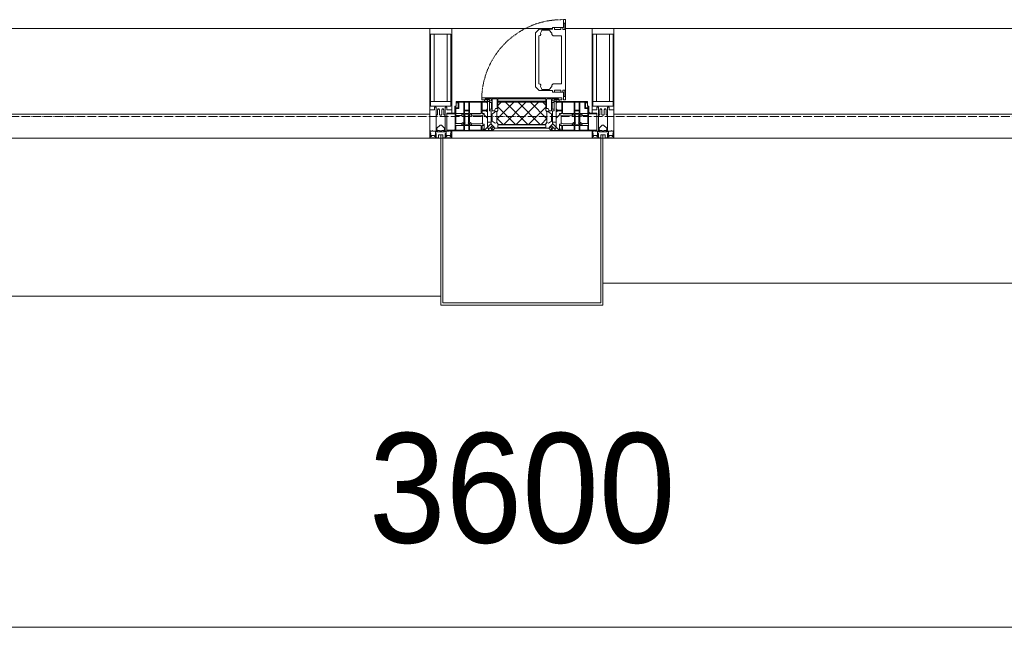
# Model space of a CAD drawing. Header units: millimetres. Extents: x -816133 to 919604, y 87941 to 147341.
# Tile 120 of 201: x -12197 to -9952, y 119409 to 120794. Entities that reach past the tile are written whole.
import ezdxf

# ---------------------------------------------------------------- set-up
doc = ezdxf.new("R2010")
doc.units = ezdxf.units.MM
doc.linetypes.add('-D1-02х01', pattern=[3, 2, -1])
doc.linetypes.add('ADSK_Линия сетки', pattern=[25, 20, -2.5, 0, -2.5])
for name, color, linetype, lineweight in [('A-010-D_DIM', 7, 'Continuous', 9), ('A-214-M_CURT_WALL', 7, 'Continuous', 18), ('A-215-M_CURT_PANEL', 7, 'Continuous', 18), ('A-280-M_COLUMN', 7, 'Continuous', 18), ('A-314-M_WINDOW', 7, 'Continuous', 18), ('Z-030-M_GRID', 7, 'Continuous', 9), ('Z-060-M_DETAIL', 7, 'Continuous', 18), ('СС-011-ПОЖ-СИГНАЛИЗАЦИЯ', 1, 'Continuous', 30)]:
    doc.layers.add(name, color=color, linetype=linetype, lineweight=lineweight)
doc.styles.add('Arial_3', font='arial.ttf', dxfattribs={"width": 0.9, "height": 500})

# ---------------------------------------------------------------- blocks, each defined once
blk = doc.blocks.new('10эт')
at = {"layer": 'A-215-M_CURT_PANEL', "lineweight": 5}
h = blk.add_hatch(dxfattribs=at)
h.set_pattern_fill('FP_32', color=9, style=0, pattern_type=2)
h.set_pattern_definition([(45, (221501.717, 104051.05), (-14.1421356, 14.1421356), []), (135, (221501.717, 104051.05), (-14.1421356, -14.1421356), [])])
h.paths.add_polyline_path([(349197.2, 119432.9), (349306.3, 119432.9), (349306.7, 119435.1), (349309, 119437.4), (349309, 119461.8), (349306.3, 119464.5), (349305.4, 119483.8), (349197.1, 119482.8), (349197.1, 119464.5), (349194.5, 119461.8), (349194.5, 119437.4), (349196.8, 119435.1)])
at = {"layer": 'A-010-D_DIM', "color": 9, "lineweight": 20}
blk.add_line((347151.7, 118286.6), (351351.7, 118286.6), dxfattribs=at)
at = {"layer": 'A-214-M_CURT_WALL', "color": 9, "lineweight": 5}
for p, q in [((349041.7, 119651.1), (347729.2, 119651.1)), ((349321.8, 119651.1), (349091.7, 119651.1)), ((349411.7, 119651.1), (349351.3, 119651.1)), ((350774.2, 119651.1), (349461.7, 119651.1))]:
    blk.add_line(p, q, dxfattribs=at)
at = {"layer": 'A-214-M_CURT_WALL', "color": 9, "lineweight": 5, "extrusion": (0, 0, -1)}
for p, q in [((349041.7, 119651.1), (349041.7, 119401.1)), ((349091.7, 119651.1), (349041.7, 119651.1)), ((349091.7, 119458.1), (349091.7, 119651.1)), ((349411.7, 119651.1), (349411.7, 119458.1)), ((349461.7, 119651.1), (349411.7, 119651.1)), ((349461.7, 119401.1), (349461.7, 119651.1)), ((349091.7, 119401.1), (349091.7, 119418.1)), ((349411.7, 119418.1), (349411.7, 119401.1)), ((349041.7, 119401.1), (349066.7, 119401.1)), ((349071.7, 119401.1), (349091.7, 119401.1)), ((349411.7, 119401.1), (349431.7, 119401.1)), ((349436.7, 119401.1), (349461.7, 119401.1))]:
    blk.add_line(p, q, dxfattribs=at)
at = {"layer": 'A-215-M_CURT_PANEL', "color": 9, "lineweight": 5}
for p, q in [((349041.7, 119456.1), (347729.2, 119456.1)), ((349041.7, 119401.1), (349041.7, 119456.1)), ((350774.2, 119456.1), (349461.7, 119456.1)), ((349461.7, 119456.1), (349461.7, 119401.1)), ((347729.2, 119401.1), (349041.7, 119401.1)), ((349461.7, 119401.1), (350774.2, 119401.1))]:
    blk.add_line(p, q, dxfattribs=at)
at = {"layer": 'A-280-M_COLUMN', "color": 9, "lineweight": 5}
for p, q in [((349066.7, 119401.1), (349071.7, 119401.1)), ((349066.7, 119021.1), (349066.7, 119401.1)), ((349071.7, 119401.1), (349071.7, 119026.1)), ((349411.7, 119401.1), (349091.7, 119401.1)), ((349431.7, 119401.1), (349436.7, 119401.1)), ((349431.7, 119026.1), (349431.7, 119401.1)), ((349436.7, 119401.1), (349436.7, 119021.1)), ((349436.7, 119071.1), (350799.2, 119071.1)), ((347704.2, 119041.1), (349066.7, 119041.1)), ((349436.7, 119021.1), (349066.7, 119021.1)), ((349071.7, 119026.1), (349431.7, 119026.1))]:
    blk.add_line(p, q, dxfattribs=at)
at = {"layer": 'A-314-M_WINDOW', "color": 9, "lineweight": 5}
for p, q in [((349346.8, 119671.6), (349346.8, 119654)), ((349351.3, 119671.6), (349346.8, 119671.6)), ((349349.6, 119663.4), (349346.8, 119663.4)), ((349349.6, 119663.4), (349349.6, 119649.4)), ((349351.3, 119671.6), (349351.3, 119488.6)), ((349291.4, 119650), (349282.8, 119641.5)), ((349282.8, 119518.7), (349282.8, 119641.5)), ((349321.8, 119650), (349291.4, 119650)), ((349293.1, 119635.2), (349295.2, 119637.4)), ((349296.7, 119645.7), (349294.1, 119640.8)), ((349294.1, 119640.8), (349295.2, 119637.4)), ((349297.6, 119647.8), (349296.7, 119645.7)), ((349315, 119647.8), (349297.6, 119647.8)), ((349315.8, 119646), (349315, 119647.8)), ((349315.8, 119646), (349318.4, 119642)), ((349318.4, 119642), (349320.3, 119640.7)), ((349320.3, 119640.7), (349320.3, 119637.5)), ((349320.3, 119637.5), (349322.9, 119634.9)), ((349321.8, 119654), (349321.8, 119650)), ((349346.8, 119654), (349321.8, 119654)), ((349325.8, 119649.4), (349325.8, 119654)), ((349340.8, 119649.4), (349325.8, 119649.4)), ((349340.8, 119654), (349340.8, 119649.4)), ((349344.8, 119649.4), (349344.8, 119654)), ((349349.6, 119649.4), (349344.8, 119649.4)), ((349293.1, 119635.2), (349290.8, 119634.8)), ((349290.8, 119580.1), (349290.8, 119634.8)), ((349322.9, 119634.9), (349341.2, 119634.9)), ((349341.2, 119634.9), (349342.3, 119633.8)), ((349342.3, 119526.3), (349342.3, 119633.8)), ((349290.8, 119580.1), (349290.8, 119525.3)), ((349293.1, 119524.9), (349290.8, 119525.3)), ((349293.1, 119524.9), (349295.2, 119522.7)), ((349320.3, 119522.6), (349322.9, 119525.2)), ((349322.9, 119525.2), (349341.2, 119525.2)), ((349341.2, 119525.2), (349342.3, 119526.3)), ((349291.4, 119510.1), (349282.8, 119518.7)), ((349321.8, 119510.1), (349291.4, 119510.1)), ((349294.1, 119519.3), (349295.2, 119522.7)), ((349296.7, 119514.4), (349294.1, 119519.3)), ((349297.6, 119512.3), (349296.7, 119514.4)), ((349315, 119512.3), (349297.6, 119512.3)), ((349315.8, 119514.1), (349315, 119512.3)), ((349315.8, 119514.1), (349318.4, 119518.1)), ((349318.4, 119518.1), (349320.3, 119519.4)), ((349320.3, 119519.4), (349320.3, 119522.6)), ((349321.8, 119506.1), (349321.8, 119510.1)), ((349346.8, 119506.1), (349321.8, 119506.1)), ((349325.8, 119510.7), (349325.8, 119506.1)), ((349340.8, 119510.7), (349325.8, 119510.7)), ((349340.8, 119506.1), (349340.8, 119510.7)), ((349344.8, 119510.7), (349344.8, 119506.1)), ((349349.6, 119510.7), (349344.8, 119510.7)), ((349346.8, 119488.6), (349346.8, 119506.1)), ((349349.6, 119496.7), (349349.6, 119510.7)), ((349101.7, 119485.1), (349173.7, 119485.1)), ((349101.7, 119474.6), (349101.7, 119485.1)), ((349103.2, 119483.6), (349119.3, 119483.6)), ((349103.2, 119482.1), (349103.2, 119483.6)), ((349108.2, 119482.1), (349103.2, 119482.1)), ((349106.7, 119470.6), (349106.7, 119480.6)), ((349108.2, 119469.1), (349108.2, 119482.1)), ((349119.3, 119457.6), (349119.3, 119483.6)), ((349120.7, 119483.6), (349130.9, 119483.6)), ((349120.7, 119483.6), (349120.7, 119465.6)), ((349130.9, 119483.6), (349130.9, 119465.6)), ((349132.4, 119483.6), (349159.2, 119483.6)), ((349132.4, 119457.6), (349132.4, 119483.6)), ((349159.2, 119457.6), (349159.2, 119483.6)), ((349160.2, 119493.1), (349343.2, 119493.1)), ((349160.2, 119488.6), (349160.2, 119493.1)), ((349177.8, 119488.6), (349160.2, 119488.6)), ((349160.9, 119483.6), (349172.2, 119483.6)), ((349160.9, 119465.6), (349160.9, 119483.6)), ((349166.7, 119485.1), (349166.7, 119488.6)), ((349166.7, 119488.6), (349173.7, 119488.6)), ((349173.7, 119485.1), (349166.7, 119485.1)), ((349172.2, 119483.6), (349172.2, 119481.7)), ((349172.2, 119481.7), (349173.7, 119481.7)), ((349173.7, 119488.6), (349173.7, 119485.1)), ((349173.7, 119485.1), (349177.8, 119485.1)), ((349173.7, 119485.1), (349173.7, 119424.6)), ((349177.8, 119463.6), (349177.8, 119488.6)), ((349325.6, 119488.6), (349325.6, 119463.6)), ((349343.2, 119488.6), (349325.6, 119488.6)), ((349325.6, 119485.1), (349329.7, 119485.1)), ((349329.7, 119488.6), (349329.7, 119485.1)), ((349336.8, 119488.6), (349329.7, 119488.6)), ((349329.7, 119485.1), (349336.8, 119485.1)), ((349329.7, 119485.1), (349401.7, 119485.1)), ((349329.7, 119424.6), (349329.7, 119485.1)), ((349331.3, 119481.7), (349329.7, 119481.7)), ((349342.5, 119483.6), (349331.3, 119483.6)), ((349331.3, 119483.6), (349331.3, 119481.7)), ((349336.8, 119485.1), (349336.8, 119488.6)), ((349342.5, 119465.6), (349342.5, 119483.6)), ((349343.2, 119493.1), (349343.2, 119488.6)), ((349371.1, 119483.6), (349344.2, 119483.6)), ((349344.2, 119457.6), (349344.2, 119483.6)), ((349349.6, 119496.7), (349346.8, 119496.7)), ((349351.3, 119488.6), (349346.8, 119488.6)), ((349371.1, 119457.6), (349371.1, 119483.6)), ((349372.5, 119483.6), (349372.5, 119465.6)), ((349382.7, 119483.6), (349372.5, 119483.6)), ((349382.7, 119483.6), (349382.7, 119465.6)), ((349384.2, 119457.6), (349384.2, 119483.6)), ((349400.2, 119483.6), (349384.2, 119483.6)), ((349395.2, 119482.1), (349400.2, 119482.1)), ((349395.2, 119469.1), (349395.2, 119482.1)), ((349396.7, 119470.6), (349396.7, 119480.6)), ((349400.2, 119482.1), (349400.2, 119483.6)), ((349401.7, 119485.1), (349401.7, 119474.6)), ((349080.7, 119458.1), (349095.7, 119458.1)), ((349080.7, 119418.1), (349080.7, 119458.1)), ((349080.7, 119456.6), (349099.7, 119456.6)), ((349098.7, 119474.6), (349101.7, 119474.6)), ((349098.7, 119461.1), (349098.7, 119474.6)), ((349099.7, 119421.1), (349099.7, 119474.6)), ((349101.2, 119470.6), (349101.2, 119474.6)), ((349106.7, 119470.6), (349101.2, 119470.6)), ((349101.2, 119434.7), (349101.2, 119469.1)), ((349101.2, 119469.1), (349108.2, 119469.1)), ((349101.2, 119457.6), (349119.3, 119457.6)), ((349120.7, 119465.6), (349130.9, 119465.6)), ((349120.7, 119457.5), (349120.7, 119463.7)), ((349130.9, 119463.7), (349120.7, 119463.7)), ((349120.7, 119457.5), (349130.9, 119457.5)), ((349130.9, 119457.5), (349130.9, 119463.7)), ((349159.2, 119457.6), (349132.4, 119457.6)), ((349171.6, 119465.6), (349160.9, 119465.6)), ((349160.9, 119463.7), (349160.9, 119457.6)), ((349171.3, 119463.7), (349160.9, 119463.7)), ((349160.9, 119457.6), (349165.8, 119457.6)), ((349165.8, 119457.6), (349165.8, 119454.6)), ((349171.3, 119462.2), (349171.3, 119463.7)), ((349173.7, 119462.2), (349171.3, 119462.2)), ((349171.6, 119467.2), (349171.6, 119465.6)), ((349173.7, 119467.2), (349171.6, 119467.2)), ((349173.7, 119467.2), (349173.7, 119462.2)), ((349181.8, 119463.6), (349177.8, 119463.6)), ((349181.8, 119433.1), (349181.8, 119463.6)), ((349321.7, 119463.6), (349321.7, 119433.1)), ((349325.6, 119463.6), (349321.7, 119463.6)), ((349329.7, 119467.2), (349329.7, 119462.2)), ((349329.7, 119467.2), (349331.8, 119467.2)), ((349329.7, 119462.2), (349332.1, 119462.2)), ((349331.8, 119467.2), (349331.8, 119465.6)), ((349331.8, 119465.6), (349342.5, 119465.6)), ((349332.1, 119463.7), (349342.6, 119463.7)), ((349332.1, 119462.2), (349332.1, 119463.7)), ((349337.6, 119457.6), (349337.6, 119454.6)), ((349342.6, 119457.6), (349337.6, 119457.6)), ((349342.6, 119463.7), (349342.6, 119457.6)), ((349344.2, 119457.6), (349371.1, 119457.6)), ((349382.7, 119465.6), (349372.5, 119465.6)), ((349372.5, 119457.5), (349372.5, 119463.7)), ((349372.5, 119463.7), (349382.7, 119463.7)), ((349382.7, 119457.5), (349372.5, 119457.5)), ((349382.7, 119457.5), (349382.7, 119463.7)), ((349402.2, 119457.6), (349384.2, 119457.6)), ((349402.2, 119469.1), (349395.2, 119469.1)), ((349396.7, 119470.6), (349402.2, 119470.6)), ((349401.7, 119474.6), (349404.7, 119474.6)), ((349402.2, 119470.6), (349402.2, 119474.6)), ((349402.2, 119434.7), (349402.2, 119469.1)), ((349403.7, 119421.1), (349403.7, 119474.6)), ((349422.7, 119456.6), (349403.7, 119456.6)), ((349404.7, 119474.6), (349404.7, 119461.1)), ((349407.7, 119458.1), (349422.7, 119458.1)), ((349422.7, 119458.1), (349422.7, 119418.1)), ((349115.3, 119453.4), (349101.2, 119453.4)), ((349115.4, 119434.7), (349101.2, 119434.7)), ((349114.5, 119455.8), (349115.9, 119451.8)), ((349119.2, 119455.8), (349114.5, 119455.8)), ((349114.5, 119432), (349115.9, 119436)), ((349119.6, 119450), (349115.9, 119451.8)), ((349119.6, 119437.8), (349115.9, 119436)), ((349119.2, 119454.9), (349118.4, 119453.1)), ((349118.4, 119453.1), (349121.6, 119451.5)), ((349118.4, 119434.8), (349121.6, 119436.4)), ((349119.2, 119433), (349118.4, 119434.8)), ((349119.2, 119454.9), (349119.2, 119455.8)), ((349119.6, 119450), (349119.6, 119437.8)), ((349120.7, 119456.1), (349120.7, 119453.8)), ((349130.9, 119456.1), (349120.7, 119456.1)), ((349122.3, 119452.2), (349120.7, 119453.8)), ((349122.3, 119435.7), (349120.7, 119434.1)), ((349120.7, 119432), (349120.7, 119434.1)), ((349121.6, 119451.5), (349122.3, 119452.2)), ((349121.6, 119436.4), (349121.6, 119451.5)), ((349121.6, 119436.4), (349122.3, 119435.7)), ((349129.3, 119452.2), (349130.9, 119453.8)), ((349130, 119451.5), (349129.3, 119452.2)), ((349130, 119436.4), (349129.3, 119435.7)), ((349129.3, 119435.7), (349130.9, 119434.1)), ((349133.3, 119453.1), (349130, 119451.5)), ((349130, 119436.4), (349130, 119451.5)), ((349133.3, 119434.8), (349130, 119436.4)), ((349130.9, 119456.1), (349130.9, 119453.8)), ((349130.9, 119432), (349130.9, 119434.1)), ((349132, 119450), (349135.8, 119451.8)), ((349132, 119450), (349132, 119437.8)), ((349132, 119437.8), (349135.8, 119436)), ((349132.4, 119455.8), (349137.1, 119455.8)), ((349132.4, 119454.9), (349132.4, 119455.8)), ((349132.4, 119454.9), (349133.3, 119453.1)), ((349132.4, 119433), (349133.3, 119434.8)), ((349137.1, 119455.8), (349135.8, 119451.8)), ((349137.1, 119432), (349135.8, 119436)), ((349157.6, 119434.5), (349136.3, 119434.5)), ((349157.6, 119453.6), (349136.4, 119453.6)), ((349161.8, 119451.9), (349157.6, 119453.6)), ((349161.8, 119436.1), (349157.6, 119434.5)), ((349161.8, 119453.3), (349163.1, 119454.6)), ((349161.8, 119453.3), (349161.8, 119451.9)), ((349161.8, 119436.1), (349161.8, 119451.9)), ((349161.8, 119433.5), (349161.8, 119436.1)), ((349165.8, 119454.6), (349163.1, 119454.6)), ((349165.8, 119454.6), (349173.7, 119446.7)), ((349181.8, 119434.9), (349168.3, 119421.5)), ((349173.7, 119446.7), (349173.7, 119437.9)), ((349173.7, 119437.9), (349181.8, 119437.9)), ((349181.8, 119437.9), (349181.8, 119434.9)), ((349321.7, 119437.9), (349321.7, 119434.9)), ((349329.7, 119437.9), (349321.7, 119437.9)), ((349321.7, 119434.9), (349335.1, 119421.5)), ((349337.6, 119454.6), (349329.7, 119446.7)), ((349329.7, 119446.7), (349329.7, 119437.9)), ((349337.6, 119454.6), (349340.3, 119454.6)), ((349341.6, 119453.3), (349340.3, 119454.6)), ((349341.6, 119451.9), (349345.8, 119453.6)), ((349341.6, 119453.3), (349341.6, 119451.9)), ((349341.6, 119436.1), (349341.6, 119451.9)), ((349341.6, 119436.1), (349345.8, 119434.5)), ((349341.6, 119433.5), (349341.6, 119436.1)), ((349345.8, 119453.6), (349367.1, 119453.6)), ((349345.8, 119434.5), (349367.1, 119434.5)), ((349366.3, 119455.8), (349367.7, 119451.8)), ((349371, 119455.8), (349366.3, 119455.8)), ((349366.3, 119432), (349367.7, 119436)), ((349371.4, 119450), (349367.7, 119451.8)), ((349371.4, 119437.8), (349367.7, 119436)), ((349371, 119454.9), (349370.1, 119453.1)), ((349370.1, 119453.1), (349373.4, 119451.5)), ((349370.1, 119434.8), (349373.4, 119436.4)), ((349371, 119433), (349370.1, 119434.8)), ((349371, 119454.9), (349371, 119455.8)), ((349371.4, 119450), (349371.4, 119437.8)), ((349372.5, 119456.1), (349372.5, 119453.8)), ((349372.5, 119456.1), (349382.7, 119456.1)), ((349374.1, 119452.2), (349372.5, 119453.8)), ((349374.1, 119435.7), (349372.5, 119434.1)), ((349372.5, 119432), (349372.5, 119434.1)), ((349373.4, 119451.5), (349374.1, 119452.2)), ((349373.4, 119436.4), (349373.4, 119451.5)), ((349373.4, 119436.4), (349374.1, 119435.7)), ((349381.1, 119452.2), (349382.7, 119453.8)), ((349381.8, 119451.5), (349381.1, 119452.2)), ((349381.8, 119436.4), (349381.1, 119435.7)), ((349381.1, 119435.7), (349382.7, 119434.1)), ((349385.1, 119453.1), (349381.8, 119451.5)), ((349381.8, 119436.4), (349381.8, 119451.5)), ((349385.1, 119434.8), (349381.8, 119436.4)), ((349382.7, 119456.1), (349382.7, 119453.8)), ((349382.7, 119432), (349382.7, 119434.1)), ((349383.8, 119450), (349387.6, 119451.8)), ((349383.8, 119450), (349383.8, 119437.8)), ((349383.8, 119437.8), (349387.6, 119436)), ((349384.2, 119455.8), (349388.9, 119455.8)), ((349384.2, 119454.9), (349384.2, 119455.8)), ((349384.2, 119454.9), (349385.1, 119453.1)), ((349384.2, 119433), (349385.1, 119434.8)), ((349388.9, 119455.8), (349387.6, 119451.8)), ((349388.9, 119432), (349387.6, 119436)), ((349388, 119434.7), (349402.2, 119434.7)), ((349388.1, 119453.4), (349402.2, 119453.4)), ((349080.7, 119419.6), (349098.2, 119419.6)), ((349183.8, 119418.1), (349080.7, 119418.1)), ((349098.2, 119419.6), (349099.7, 119421.1)), ((349101.2, 119430.4), (349119.3, 119430.4)), ((349101.2, 119418.1), (349101.2, 119430.4)), ((349119.3, 119419.6), (349101.2, 119419.6)), ((349119.2, 119432), (349114.5, 119432)), ((349119.2, 119433), (349119.2, 119432)), ((349119.3, 119430.4), (349119.3, 119419.6)), ((349130.9, 119432), (349120.7, 119432)), ((349120.7, 119430.5), (349130.9, 119430.5)), ((349120.7, 119419.3), (349120.7, 119430.5)), ((349130.9, 119419.3), (349120.7, 119419.3)), ((349130.9, 119419.3), (349130.9, 119430.5)), ((349132.4, 119433), (349132.4, 119432)), ((349132.4, 119432), (349137.1, 119432)), ((349159.2, 119430.4), (349132.4, 119430.4)), ((349132.4, 119430.4), (349132.4, 119419.6)), ((349132.4, 119419.6), (349159.2, 119419.6)), ((349159.2, 119419.6), (349159.2, 119430.4)), ((349160.9, 119419.6), (349160.9, 119430.5)), ((349160.9, 119430.5), (349165.8, 119430.5)), ((349164.4, 119419.6), (349160.9, 119419.6)), ((349165.8, 119433.5), (349161.8, 119433.5)), ((349164.4, 119423), (349165.8, 119423)), ((349164.4, 119421.5), (349164.4, 119423)), ((349164.4, 119421.5), (349164.4, 119419.6)), ((349166.9, 119421.5), (349164.4, 119421.5)), ((349165.8, 119430.5), (349165.8, 119433.5)), ((349165.8, 119423), (349165.8, 119430.5)), ((349165.8, 119419.3), (349165.8, 119421.5)), ((349175.9, 119419.3), (349165.8, 119419.3)), ((349168.3, 119421.5), (349166.9, 119421.5)), ((349173.7, 119424.6), (349183.8, 119424.6)), ((349175.9, 119424.6), (349178.7, 119424.6)), ((349175.9, 119422.6), (349175.9, 119424.6)), ((349175.9, 119422.6), (349175.9, 119419.3)), ((349176.8, 119422.6), (349175.9, 119422.6)), ((349176.8, 119419), (349176.8, 119422.6)), ((349182.8, 119419), (349176.8, 119419)), ((349184.5, 119430.3), (349178.7, 119424.6)), ((349190.3, 119424.6), (349181.8, 119433.1)), ((349182.8, 119422.6), (349182.8, 119419)), ((349183.8, 119422.6), (349182.8, 119422.6)), ((349183.8, 119424.6), (349187.1, 119427.8)), ((349183.8, 119424.6), (349187.1, 119427.8)), ((349183.8, 119422.6), (349183.8, 119424.6)), ((349183.8, 119418.1), (349183.8, 119424.6)), ((349190.3, 119424.6), (349183.8, 119418.1)), ((349319.6, 119418.1), (349183.8, 119418.1)), ((349183.8, 119418.1), (349319.6, 119418.1)), ((349187.1, 119427.8), (349184.5, 119430.3)), ((349187.1, 119427.8), (349190.3, 119424.6)), ((349313.1, 119424.6), (349190.3, 119424.6)), ((349321.7, 119433.1), (349313.1, 119424.6)), ((349313.1, 119424.6), (349316.4, 119427.8)), ((349319.6, 119418.1), (349313.1, 119424.6)), ((349316.4, 119427.8), (349318.9, 119430.3)), ((349319.6, 119424.6), (349316.4, 119427.8)), ((349316.4, 119427.8), (349319.6, 119424.6)), ((349318.9, 119430.3), (349324.7, 119424.6)), ((349319.6, 119422.6), (349319.6, 119424.6)), ((349319.6, 119424.6), (349319.6, 119418.1)), ((349319.6, 119424.6), (349329.7, 119424.6)), ((349319.6, 119422.6), (349320.6, 119422.6)), ((349422.7, 119418.1), (349319.6, 119418.1)), ((349320.6, 119422.6), (349320.6, 119419)), ((349320.6, 119419), (349326.6, 119419)), ((349327.6, 119424.6), (349324.7, 119424.6)), ((349326.6, 119422.6), (349327.6, 119422.6)), ((349326.6, 119419), (349326.6, 119422.6)), ((349327.6, 119422.6), (349327.6, 119424.6)), ((349327.6, 119422.6), (349327.6, 119419.3)), ((349327.6, 119419.3), (349337.6, 119419.3)), ((349335.1, 119421.5), (349336.5, 119421.5)), ((349336.5, 119421.5), (349339.1, 119421.5)), ((349337.6, 119433.5), (349341.6, 119433.5)), ((349337.6, 119430.5), (349337.6, 119433.5)), ((349337.6, 119423), (349337.6, 119430.5)), ((349342.6, 119430.5), (349337.6, 119430.5)), ((349339.1, 119423), (349337.6, 119423)), ((349337.6, 119419.3), (349337.6, 119421.5)), ((349339.1, 119421.5), (349339.1, 119423)), ((349339.1, 119421.5), (349339.1, 119419.6)), ((349339.1, 119419.6), (349342.6, 119419.6)), ((349342.6, 119419.6), (349342.6, 119430.5)), ((349344.2, 119419.6), (349344.2, 119430.4)), ((349344.2, 119430.4), (349371.1, 119430.4)), ((349371.1, 119419.6), (349344.2, 119419.6)), ((349371, 119432), (349366.3, 119432)), ((349371, 119433), (349371, 119432)), ((349371.1, 119430.4), (349371.1, 119419.6)), ((349372.5, 119432), (349382.7, 119432)), ((349372.5, 119419.3), (349372.5, 119430.5)), ((349382.7, 119430.5), (349372.5, 119430.5)), ((349372.5, 119419.3), (349382.7, 119419.3)), ((349382.7, 119419.3), (349382.7, 119430.5)), ((349384.2, 119433), (349384.2, 119432)), ((349384.2, 119432), (349388.9, 119432)), ((349402.2, 119430.4), (349384.2, 119430.4)), ((349384.2, 119430.4), (349384.2, 119419.6)), ((349384.2, 119419.6), (349402.2, 119419.6)), ((349402.2, 119418.1), (349402.2, 119430.4)), ((349405.2, 119419.6), (349403.7, 119421.1)), ((349422.7, 119419.6), (349405.2, 119419.6))]:
    blk.add_line(p, q, dxfattribs=at)
at = {"layer": 'A-314-M_WINDOW', "color": 9, "linetype": '-D1-02х01', "lineweight": 5}
blk.add_arc((349343.2, 119488.6), 183, 88.8555, 178.5909, dxfattribs=at)
at = {"layer": 'A-314-M_WINDOW', "color": 9, "lineweight": 5}
for centre, start, end in [((349095.7, 119461.1), 270, 0), ((349407.7, 119461.1), 180, 270)]:
    blk.add_arc(centre, 3, start, end, dxfattribs=at)
at = {"layer": 'Z-030-M_GRID', "color": 9, "linetype": 'ADSK_Линия сетки'}
blk.add_line((358421.7, 119451.1), (308438.4, 119451.1), dxfattribs=at)
at = {"layer": 'Z-060-M_DETAIL', "color": 9, "lineweight": 5}
for p, q in [((349041.7, 119466.3), (349041.7, 119651.1)), ((349041.7, 119651.1), (349066.7, 119651.1)), ((349043.7, 119638.4), (349066.7, 119638.4)), ((349043.7, 119638.4), (349043.7, 119474.6)), ((349051.8, 119485), (349051.8, 119638.4)), ((349091.7, 119651.1), (349066.7, 119651.1)), ((349089.7, 119638.4), (349066.7, 119638.4)), ((349081.6, 119485), (349081.6, 119638.4)), ((349089.7, 119638.4), (349089.7, 119474.6)), ((349091.7, 119466.3), (349091.7, 119651.1)), ((349411.7, 119466.3), (349411.7, 119651.1)), ((349411.7, 119651.1), (349436.7, 119651.1)), ((349413.7, 119638.4), (349436.7, 119638.4)), ((349413.7, 119638.4), (349413.7, 119474.6)), ((349421.8, 119485), (349421.8, 119638.4)), ((349461.7, 119651.1), (349436.7, 119651.1)), ((349459.7, 119638.4), (349436.7, 119638.4)), ((349451.6, 119485), (349451.6, 119638.4)), ((349459.7, 119638.4), (349459.7, 119474.6)), ((349461.7, 119466.3), (349461.7, 119651.1)), ((349066.7, 119485), (349043.7, 119485)), ((349066.7, 119485), (349089.7, 119485)), ((349160.2, 119493.1), (349160.2, 119488.6)), ((349160.2, 119493.1), (349343.2, 119493.1)), ((349160.2, 119488.6), (349177.8, 119488.6)), ((349168.4, 119491.4), (349182.4, 119491.4)), ((349168.4, 119491.4), (349168.4, 119488.6)), ((349177.8, 119488.6), (349177.8, 119463.6)), ((349182.4, 119486.6), (349177.8, 119486.6)), ((349177.8, 119482.6), (349182.4, 119482.6)), ((349182.4, 119491.4), (349182.4, 119486.6)), ((349182.4, 119482.6), (349182.4, 119467.6)), ((349183.8, 119490.3), (349184.8, 119491.4)), ((349183.8, 119463.5), (349183.8, 119490.3)), ((349184.8, 119491.4), (349194.4, 119491.4)), ((349194.4, 119491.4), (349195.3, 119490.4)), ((349195.3, 119490.4), (349195.3, 119468.8)), ((349197.8, 119491.4), (349196.8, 119490.4)), ((349196.8, 119490.4), (349196.8, 119486.6)), ((349196.8, 119486.6), (349197.8, 119485.6)), ((349196.8, 119482.9), (349197.9, 119484.1)), ((349196.8, 119464.6), (349196.8, 119482.9)), ((349198.1, 119483.8), (349197.1, 119482.8)), ((349197.1, 119482.8), (349197.1, 119464.5)), ((349305.6, 119491.4), (349197.8, 119491.4)), ((349197.8, 119485.6), (349305.6, 119485.6)), ((349305.5, 119484.1), (349197.9, 119484.1)), ((349305.4, 119483.8), (349198.1, 119483.8)), ((349306.3, 119482.8), (349305.4, 119483.8)), ((349306.6, 119482.9), (349305.5, 119484.1)), ((349305.6, 119491.4), (349306.6, 119490.4)), ((349306.6, 119486.6), (349305.6, 119485.6)), ((349306.3, 119464.5), (349306.3, 119482.8)), ((349306.6, 119490.4), (349306.6, 119486.6)), ((349306.6, 119464.6), (349306.6, 119482.9)), ((349309.1, 119491.4), (349308.1, 119490.4)), ((349308.1, 119490.4), (349308.1, 119468.8)), ((349318.6, 119491.4), (349309.1, 119491.4)), ((349319.6, 119490.3), (349318.6, 119491.4)), ((349319.6, 119463.5), (349319.6, 119490.3)), ((349321.1, 119491.4), (349321.1, 119486.6)), ((349335.1, 119491.4), (349321.1, 119491.4)), ((349321.1, 119486.6), (349325.6, 119486.6)), ((349321.1, 119482.6), (349321.1, 119467.6)), ((349325.6, 119482.6), (349321.1, 119482.6)), ((349343.2, 119488.6), (349325.6, 119488.6)), ((349325.6, 119488.6), (349325.6, 119463.6)), ((349335.1, 119491.4), (349335.1, 119488.6)), ((349343.2, 119493.1), (349343.2, 119488.6)), ((349436.7, 119485), (349413.7, 119485)), ((349436.7, 119485), (349459.7, 119485)), ((349052.7, 119466.3), (349041.7, 119466.3)), ((349066.2, 119474.6), (349043.7, 119474.6)), ((349052.7, 119472.3), (349052.7, 119466.3)), ((349056.7, 119472.3), (349052.7, 119472.3)), ((349056.7, 119454.1), (349056.7, 119472.3)), ((349059.7, 119466.3), (349060.9, 119468.3)), ((349059.7, 119466.3), (349059.7, 119455.7)), ((349062.6, 119468.3), (349060.9, 119468.3)), ((349062.6, 119468.3), (349063.8, 119466.1)), ((349063.8, 119466.1), (349063.8, 119455.7)), ((349067.2, 119474.6), (349089.7, 119474.6)), ((349070.9, 119468.3), (349069.6, 119466.1)), ((349069.6, 119466.1), (349069.6, 119455.7)), ((349070.9, 119468.3), (349072.6, 119468.3)), ((349073.8, 119466.3), (349072.6, 119468.3)), ((349073.8, 119466.3), (349073.8, 119455.7)), ((349076.7, 119472.3), (349080.7, 119472.3)), ((349076.7, 119454.1), (349076.7, 119472.3)), ((349080.7, 119472.3), (349080.7, 119466.3)), ((349080.7, 119466.3), (349091.7, 119466.3)), ((349182.4, 119467.6), (349177.8, 119467.6)), ((349177.8, 119463.6), (349181.8, 119463.6)), ((349181.8, 119463.6), (349181.8, 119433.1)), ((349190.1, 119463.5), (349183.8, 119463.5)), ((349185.7, 119457.6), (349184, 119456.7)), ((349184, 119456.7), (349184, 119439.4)), ((349185.7, 119457.6), (349189.7, 119460.1)), ((349189.7, 119460.1), (349191, 119462)), ((349191.6, 119468.8), (349190.1, 119466)), ((349190.1, 119466), (349190.1, 119463.5)), ((349191, 119462), (349194.3, 119462)), ((349195.3, 119468.8), (349191.6, 119468.8)), ((349194.3, 119462), (349196.8, 119464.6)), ((349197.1, 119464.5), (349194.5, 119461.8)), ((349194.5, 119461.8), (349194.5, 119437.4)), ((349309, 119461.8), (349306.3, 119464.5)), ((349309.2, 119462), (349306.6, 119464.6)), ((349308.1, 119468.8), (349311.8, 119468.8)), ((349309, 119437.4), (349309, 119461.8)), ((349312.4, 119462), (349309.2, 119462)), ((349311.8, 119468.8), (349313.4, 119466)), ((349313.7, 119460.1), (349312.4, 119462)), ((349313.4, 119466), (349313.4, 119463.5)), ((349313.4, 119463.5), (349319.6, 119463.5)), ((349317.7, 119457.6), (349313.7, 119460.1)), ((349317.7, 119457.6), (349319.5, 119456.7)), ((349319.5, 119456.7), (349319.5, 119439.4)), ((349321.1, 119467.6), (349325.6, 119467.6)), ((349321.7, 119463.6), (349321.7, 119433.1)), ((349325.6, 119463.6), (349321.7, 119463.6)), ((349422.7, 119466.3), (349411.7, 119466.3)), ((349436.2, 119474.6), (349413.7, 119474.6)), ((349422.7, 119472.3), (349422.7, 119466.3)), ((349426.7, 119472.3), (349422.7, 119472.3)), ((349426.7, 119454.1), (349426.7, 119472.3)), ((349429.7, 119466.3), (349430.9, 119468.3)), ((349429.7, 119466.3), (349429.7, 119455.7)), ((349432.6, 119468.3), (349430.9, 119468.3)), ((349432.6, 119468.3), (349433.8, 119466.1)), ((349433.8, 119466.1), (349433.8, 119455.7)), ((349437.2, 119474.6), (349459.7, 119474.6)), ((349440.9, 119468.3), (349439.6, 119466.1)), ((349439.6, 119466.1), (349439.6, 119455.7)), ((349440.9, 119468.3), (349442.6, 119468.3)), ((349443.8, 119466.3), (349442.6, 119468.3)), ((349443.8, 119466.3), (349443.8, 119455.7)), ((349446.7, 119472.3), (349450.7, 119472.3)), ((349446.7, 119454.1), (349446.7, 119472.3)), ((349450.7, 119472.3), (349450.7, 119466.3)), ((349450.7, 119466.3), (349461.7, 119466.3)), ((349058, 119454.1), (349056.7, 119454.1)), ((349056.7, 119454.1), (349056.7, 119418.1)), ((349058, 119454.1), (349059.7, 119455.7)), ((349065.4, 119454.1), (349063.8, 119455.7)), ((349066.7, 119454.1), (349065.4, 119454.1)), ((349066.7, 119454.1), (349068, 119454.1)), ((349068, 119454.1), (349069.6, 119455.7)), ((349075.4, 119454.1), (349073.8, 119455.7)), ((349075.4, 119454.1), (349076.7, 119454.1)), ((349076.7, 119454.1), (349076.7, 119418.1)), ((349184, 119439.4), (349186, 119438.4)), ((349186, 119438.4), (349190.9, 119435.8)), ((349190.9, 119435.8), (349194.4, 119436.9)), ((349196.5, 119434.8), (349194.4, 119436.9)), ((349194.5, 119437.4), (349196.8, 119435.1)), ((349196.5, 119434.8), (349196.9, 119432.6)), ((349196.8, 119435.1), (349197.2, 119432.9)), ((349306.3, 119432.9), (349306.7, 119435.1)), ((349306.9, 119434.8), (349306.5, 119432.6)), ((349306.7, 119435.1), (349309, 119437.4)), ((349306.9, 119434.8), (349309, 119436.9)), ((349312.5, 119435.8), (349309, 119436.9)), ((349317.4, 119438.4), (349312.5, 119435.8)), ((349319.5, 119439.4), (349317.4, 119438.4)), ((349428, 119454.1), (349426.7, 119454.1)), ((349426.7, 119454.1), (349426.7, 119418.1)), ((349428, 119454.1), (349429.7, 119455.7)), ((349435.4, 119454.1), (349433.8, 119455.7)), ((349436.7, 119454.1), (349435.4, 119454.1)), ((349436.7, 119454.1), (349438, 119454.1)), ((349438, 119454.1), (349439.6, 119455.7)), ((349445.4, 119454.1), (349443.8, 119455.7)), ((349445.4, 119454.1), (349446.7, 119454.1)), ((349446.7, 119454.1), (349446.7, 119418.1)), ((349042.9, 119415.6), (349041.7, 119415.3)), ((349041.7, 119401.1), (349041.7, 119415.3)), ((349044.4, 119418.1), (349042.9, 119418.1)), ((349042.9, 119418.1), (349042.9, 119415.6)), ((349044.2, 119411.6), (349042.9, 119415.6)), ((349044.2, 119411.6), (349043, 119410.9)), ((349044.4, 119418.1), (349044.4, 119417.1)), ((349044.4, 119417.1), (349045.4, 119417.1)), ((349047.7, 119418.7), (349045.4, 119417.1)), ((349048.3, 119417.7), (349047.7, 119418.7)), ((349059.3, 119417.7), (349048.3, 119417.7)), ((349054, 119408.7), (349055.4, 119412.4)), ((349054.5, 119410.1), (349054.5, 119415.9)), ((349054.5, 119415.9), (349066.7, 119415.9)), ((349056.2, 119412.3), (349055.5, 119412.4)), ((349056.2, 119402.6), (349056.2, 119412.3)), ((349056.7, 119418.1), (349059.2, 119418.1)), ((349058.2, 119424), (349065.2, 119431)), ((349058.2, 119419.5), (349058.2, 119424)), ((349059.2, 119419.5), (349058.2, 119419.5)), ((349059.2, 119418.1), (349059.2, 119419.5)), ((349059.3, 119419.1), (349059.3, 119417.7)), ((349064.1, 119419.1), (349059.3, 119419.1)), ((349064.1, 119419.1), (349064.1, 119417.9)), ((349064.1, 119417.9), (349066.7, 119417.9)), ((349065.2, 119431), (349066.7, 119431)), ((349068.2, 119431), (349066.7, 119431)), ((349069.3, 119417.9), (349066.7, 119417.9)), ((349066.7, 119415.9), (349066.7, 119417.9)), ((349066.7, 119415.9), (349066.7, 119417.9)), ((349078.9, 119415.9), (349066.7, 119415.9)), ((349075.2, 119424), (349068.2, 119431)), ((349069.3, 119419.1), (349069.3, 119417.9)), ((349069.3, 119419.1), (349074.1, 119419.1)), ((349074.1, 119419.1), (349074.1, 119417.7)), ((349074.1, 119417.7), (349085.1, 119417.7)), ((349074.2, 119419.5), (349075.2, 119419.5)), ((349074.2, 119418.1), (349074.2, 119419.5)), ((349076.7, 119418.1), (349074.2, 119418.1)), ((349075.2, 119419.5), (349075.2, 119424)), ((349077.2, 119412.3), (349078, 119412.4)), ((349077.2, 119402.6), (349077.2, 119412.3)), ((349079.4, 119408.7), (349078.1, 119412.4)), ((349078.9, 119410.1), (349078.9, 119415.9)), ((349085.1, 119417.7), (349085.7, 119418.7)), ((349085.7, 119418.7), (349088, 119417.1)), ((349089, 119417.1), (349088, 119417.1)), ((349089, 119418.1), (349089, 119417.1)), ((349089, 119418.1), (349090.6, 119418.1)), ((349089.2, 119411.6), (349090.6, 119415.6)), ((349089.2, 119411.6), (349090.4, 119410.9)), ((349090.6, 119418.1), (349090.6, 119415.6)), ((349090.6, 119415.6), (349091.7, 119415.3)), ((349091.7, 119401.1), (349091.7, 119415.3)), ((349181.8, 119433.1), (349190.3, 119424.6)), ((349313.1, 119424.6), (349190.3, 119424.6)), ((349197.8, 119431.6), (349196.8, 119430.6)), ((349196.8, 119430.6), (349196.8, 119426.9)), ((349196.8, 119426.9), (349197.8, 119425.9)), ((349251.7, 119432.6), (349196.9, 119432.6)), ((349197.2, 119432.9), (349306.3, 119432.9)), ((349305.6, 119431.6), (349197.8, 119431.6)), ((349197.8, 119425.9), (349305.6, 119425.9)), ((349251.7, 119432.6), (349306.5, 119432.6)), ((349305.6, 119431.6), (349306.6, 119430.6)), ((349306.6, 119426.9), (349305.6, 119425.9)), ((349306.6, 119430.6), (349306.6, 119426.9)), ((349321.7, 119433.1), (349313.1, 119424.6)), ((349412.9, 119415.6), (349411.7, 119415.3)), ((349411.7, 119401.1), (349411.7, 119415.3)), ((349414.4, 119418.1), (349412.9, 119418.1)), ((349412.9, 119418.1), (349412.9, 119415.6)), ((349414.2, 119411.6), (349412.9, 119415.6)), ((349414.2, 119411.6), (349413, 119410.9)), ((349414.4, 119418.1), (349414.4, 119417.1)), ((349414.4, 119417.1), (349415.4, 119417.1)), ((349417.7, 119418.7), (349415.4, 119417.1)), ((349418.3, 119417.7), (349417.7, 119418.7)), ((349429.3, 119417.7), (349418.3, 119417.7)), ((349424, 119408.7), (349425.4, 119412.4)), ((349424.5, 119410.1), (349424.5, 119415.9)), ((349424.5, 119415.9), (349436.7, 119415.9)), ((349426.2, 119412.3), (349425.5, 119412.4)), ((349426.2, 119402.6), (349426.2, 119412.3)), ((349426.7, 119418.1), (349429.2, 119418.1)), ((349428.2, 119424), (349435.2, 119431)), ((349428.2, 119419.5), (349428.2, 119424)), ((349429.2, 119419.5), (349428.2, 119419.5)), ((349429.2, 119418.1), (349429.2, 119419.5)), ((349429.3, 119419.1), (349429.3, 119417.7)), ((349434.1, 119419.1), (349429.3, 119419.1)), ((349434.1, 119419.1), (349434.1, 119417.9)), ((349434.1, 119417.9), (349436.7, 119417.9)), ((349435.2, 119431), (349436.7, 119431)), ((349438.2, 119431), (349436.7, 119431)), ((349439.3, 119417.9), (349436.7, 119417.9)), ((349436.7, 119415.9), (349436.7, 119417.9)), ((349436.7, 119415.9), (349436.7, 119417.9)), ((349448.9, 119415.9), (349436.7, 119415.9)), ((349445.2, 119424), (349438.2, 119431)), ((349439.3, 119419.1), (349439.3, 119417.9)), ((349439.3, 119419.1), (349444.1, 119419.1)), ((349444.1, 119419.1), (349444.1, 119417.7)), ((349444.1, 119417.7), (349455.1, 119417.7)), ((349444.2, 119419.5), (349445.2, 119419.5)), ((349444.2, 119418.1), (349444.2, 119419.5)), ((349446.7, 119418.1), (349444.2, 119418.1)), ((349445.2, 119419.5), (349445.2, 119424)), ((349447.2, 119412.3), (349448, 119412.4)), ((349447.2, 119402.6), (349447.2, 119412.3)), ((349449.4, 119408.7), (349448.1, 119412.4)), ((349448.9, 119410.1), (349448.9, 119415.9)), ((349455.1, 119417.7), (349455.7, 119418.7)), ((349455.7, 119418.7), (349458, 119417.1)), ((349459, 119417.1), (349458, 119417.1)), ((349459, 119418.1), (349459, 119417.1)), ((349459, 119418.1), (349460.6, 119418.1)), ((349459.2, 119411.6), (349460.6, 119415.6)), ((349459.2, 119411.6), (349460.4, 119410.9)), ((349460.6, 119418.1), (349460.6, 119415.6)), ((349460.6, 119415.6), (349461.7, 119415.3)), ((349461.7, 119401.1), (349461.7, 119415.3)), ((349041.7, 119401.1), (349066.7, 119401.1)), ((349043, 119402.4), (349043, 119410.9)), ((349043, 119402.4), (349054.9, 119402.4)), ((349043.5, 119411.2), (349044.2, 119409)), ((349044.2, 119409), (349044.2, 119405.5)), ((349045.4, 119405.5), (349044.2, 119405.5)), ((349045.4, 119405.5), (349045.4, 119407.6)), ((349045.4, 119407.6), (349052.5, 119407.6)), ((349052.5, 119407.6), (349052.5, 119405.5)), ((349053.5, 119405.5), (349052.5, 119405.5)), ((349053.5, 119405.5), (349054.5, 119408.3)), ((349054, 119408.7), (349054.9, 119407.9)), ((349054.9, 119402.4), (349054.9, 119407.9)), ((349061.9, 119402.6), (349056.2, 119402.6)), ((349066.7, 119409.1), (349061.9, 119409.1)), ((349061.9, 119402.6), (349061.9, 119409.1)), ((349066.7, 119401.1), (349066.7, 119409.1)), ((349066.7, 119409.1), (349071.5, 119409.1)), ((349066.7, 119401.1), (349066.7, 119409.1)), ((349091.7, 119401.1), (349066.7, 119401.1)), ((349071.5, 119402.6), (349071.5, 119409.1)), ((349071.5, 119402.6), (349077.2, 119402.6)), ((349079.4, 119408.7), (349078.5, 119407.9)), ((349078.5, 119402.4), (349078.5, 119407.9)), ((349090.4, 119402.4), (349078.5, 119402.4)), ((349079.9, 119405.5), (349078.9, 119408.3)), ((349079.9, 119405.5), (349080.9, 119405.5)), ((349088, 119407.6), (349080.9, 119407.6)), ((349080.9, 119407.6), (349080.9, 119405.5)), ((349088, 119405.5), (349088, 119407.6)), ((349088, 119405.5), (349089.2, 119405.5)), ((349089.9, 119411.2), (349089.2, 119409)), ((349089.2, 119409), (349089.2, 119405.5)), ((349090.4, 119402.4), (349090.4, 119410.9)), ((349411.7, 119401.1), (349436.7, 119401.1)), ((349413, 119402.4), (349413, 119410.9)), ((349413, 119402.4), (349424.9, 119402.4)), ((349413.5, 119411.2), (349414.2, 119409)), ((349414.2, 119409), (349414.2, 119405.5)), ((349415.4, 119405.5), (349414.2, 119405.5)), ((349415.4, 119405.5), (349415.4, 119407.6)), ((349415.4, 119407.6), (349422.5, 119407.6)), ((349422.5, 119407.6), (349422.5, 119405.5)), ((349423.5, 119405.5), (349422.5, 119405.5)), ((349423.5, 119405.5), (349424.5, 119408.3)), ((349424, 119408.7), (349424.9, 119407.9)), ((349424.9, 119402.4), (349424.9, 119407.9)), ((349431.9, 119402.6), (349426.2, 119402.6)), ((349436.7, 119409.1), (349431.9, 119409.1)), ((349431.9, 119402.6), (349431.9, 119409.1)), ((349436.7, 119401.1), (349436.7, 119409.1)), ((349436.7, 119409.1), (349441.5, 119409.1)), ((349436.7, 119401.1), (349436.7, 119409.1)), ((349461.7, 119401.1), (349436.7, 119401.1)), ((349441.5, 119402.6), (349441.5, 119409.1)), ((349441.5, 119402.6), (349447.2, 119402.6)), ((349449.4, 119408.7), (349448.5, 119407.9)), ((349448.5, 119402.4), (349448.5, 119407.9)), ((349460.4, 119402.4), (349448.5, 119402.4)), ((349449.9, 119405.5), (349448.9, 119408.3)), ((349449.9, 119405.5), (349450.9, 119405.5)), ((349458, 119407.6), (349450.9, 119407.6)), ((349450.9, 119407.6), (349450.9, 119405.5)), ((349458, 119405.5), (349458, 119407.6)), ((349458, 119405.5), (349459.2, 119405.5)), ((349459.9, 119411.2), (349459.2, 119409)), ((349459.2, 119409), (349459.2, 119405.5)), ((349460.4, 119402.4), (349460.4, 119410.9))]:
    blk.add_line(p, q, dxfattribs=at)
for centre, start, end in [((349066.2, 119474.1), 0, 90), ((349067.2, 119474.1), 90, 180), ((349436.2, 119474.1), 0, 90), ((349437.2, 119474.1), 90, 180)]:
    blk.add_arc(centre, 0.5, start, end, dxfattribs=at)
at = {"layer": 'A-010-D_DIM', "color": 9, "lineweight": 30, "style": 'Arial_3', "width": 0.9}
blk.add_text('3600', height=250, dxfattribs=at).set_placement((348903, 118479.3))

msp = doc.modelspace()

# ---------------------------------------------------------------- block references
at = {"layer": 'СС-011-ПОЖ-СИГНАЛИЗАЦИЯ', "color": 9, "lineweight": 30}
msp.add_blockref('10эт', (-360303.7, 1122.9), dxfattribs=at)

doc.saveas('drawing.dxf')
